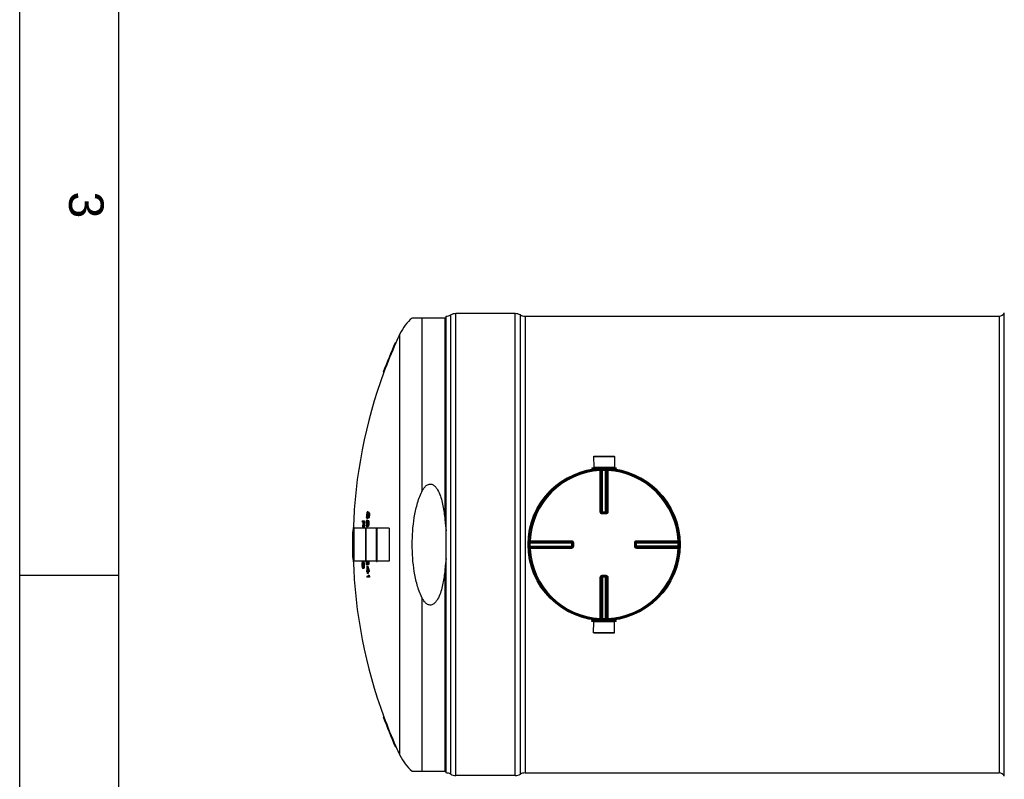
# Model space of a CAD drawing. Header units: millimetres. Extents: x 0 to 420, y 0 to 297.
# Tile 2 of 35: x 0 to 100, y 128 to 205. Entities that reach past the tile are written whole.
import ezdxf

# ---------------------------------------------------------------- set-up
doc = ezdxf.new("R2010")
doc.units = ezdxf.units.MM
doc.header["$LTSCALE"] = 23.1
doc.layers.get('0').update_dxf_attribs({"linetype": 'CONTINUOUS'})
for name, color, linetype in [('01_GLOBAL', 7, 'CONTINUOUS'), ('AXES_REF', 7, 'CONTINUOUS'), ('SURFACES', 7, 'CONTINUOUS')]:
    doc.layers.add(name, color=color, linetype=linetype)
doc.styles.add('TEXTSTYLE_2', font='arial.ttf')

# ---------------------------------------------------------------- blocks, each defined once
blk = doc.blocks.new('MARGEA3_BL0', base_point=(210.000078, 148.5))
at = {"color": 7, "linetype": 'Continuous'}
for p, q in [((0.000078, 0), (0.000078, 297)), ((10.000078, 287.000001), (10.000078, 10.000001)), ((0.000078, 148.500001), (10.000078, 148.500001))]:
    blk.add_line(p, q, dxfattribs=at)
at = {"color": 7, "linetype": 'Continuous', "style": 'TEXTSTYLE_2', "oblique": 0.00001872}
blk.add_text('3', height=3.5, rotation=270, dxfattribs=at).set_placement((5.000078, 187.375001))

msp = doc.modelspace()

# ---------------------------------------------------------------- linework, layer by layer
at = {"color": 7, "linetype": 'Continuous'}
for p, q in [((0, 0), (0, 297)), ((43.172, 174.56), (39.747, 174.56)), ((43.172, 128.47), (43.172, 174.75)), ((50.172, 175), (44.172, 175)), ((51.172, 174.75), (99.172, 174.75)), ((38.03, 172.06), (38.095, 172.06)), ((36.812, 169.06), (36.876, 169.06)), ((58.117, 160.54), (58.122, 159.44)), ((58.117, 160.54), (60.227, 160.54)), ((60.227, 160.54), (60.222, 159.44)), ((57.942, 159.39), (57.942, 159.31)), ((57.942, 159.39), (60.402, 159.39)), ((57.942, 159.31), (60.402, 159.31)), ((58.122, 159.44), (58.172, 159.39)), ((58.122, 159.44), (60.222, 159.44)), ((58.122, 159.3), (58.122, 159.238)), ((60.222, 159.44), (60.172, 159.39)), ((60.222, 159.3), (60.222, 159.238)), ((60.402, 159.39), (60.402, 159.31)), ((35.168, 154.741), (35.158, 154.666)), ((35.22, 154.666), (35.158, 154.666)), ((35.23, 154.741), (35.168, 154.741)), ((35.247, 154.797), (35.185, 154.797)), ((35.261, 154.816), (35.2, 154.816)), ((35.27, 154.928), (35.208, 154.928)), ((35.23, 154.741), (35.22, 154.666)), ((35.225, 154.628), (35.235, 154.703)), ((35.247, 154.797), (35.23, 154.741)), ((35.235, 154.703), (35.249, 154.778)), ((35.262, 154.685), (35.254, 154.628)), ((35.316, 154.628), (35.254, 154.628)), ((35.275, 154.741), (35.262, 154.685)), ((35.319, 154.685), (35.262, 154.685)), ((35.313, 154.741), (35.275, 154.741)), ((35.3, 154.76), (35.29, 154.76)), ((35.293, 154.872), (35.374, 154.872)), ((35.319, 154.685), (35.313, 154.741)), ((35.32, 154.658), (35.316, 154.628)), ((35.321, 154.628), (35.319, 154.685)), ((35.392, 154.853), (35.33, 154.853)), ((35.407, 154.778), (35.345, 154.778)), ((35.345, 154.778), (35.35, 154.703)), ((35.412, 154.703), (35.35, 154.703)), ((35.35, 154.703), (35.35, 154.628)), ((35.412, 154.628), (35.35, 154.628)), ((35.407, 154.778), (35.412, 154.703)), ((35.412, 154.703), (35.412, 154.628)), ((58.985, 154.813), (58.976, 154.813)), ((58.985, 154.813), (59.359, 154.813)), ((59.368, 154.813), (59.359, 154.813)), ((34.744, 153.906), (34.661, 153.906)), ((34.666, 154.019), (34.91, 154.019)), ((34.819, 153.906), (34.768, 153.906)), ((35.086, 153.503), (35.08, 153.578)), ((35.168, 153.672), (35.106, 153.672)), ((35.106, 153.672), (35.108, 153.597)), ((35.168, 153.597), (35.108, 153.597)), ((35.108, 153.597), (35.115, 153.541)), ((35.121, 153.897), (35.113, 153.822)), ((35.175, 153.822), (35.113, 153.822)), ((35.156, 153.541), (35.115, 153.541)), ((35.126, 154.347), (35.121, 154.422)), ((35.183, 153.897), (35.121, 153.897)), ((35.199, 153.953), (35.137, 153.953)), ((35.211, 154.516), (35.149, 154.516)), ((35.149, 154.516), (35.149, 154.441)), ((35.21, 154.441), (35.149, 154.441)), ((35.149, 154.441), (35.155, 154.385)), ((35.213, 153.972), (35.152, 153.972)), ((35.197, 154.385), (35.155, 154.385)), ((35.241, 154.235), (35.156, 154.235)), ((35.156, 153.541), (35.168, 153.597)), ((35.22, 154.085), (35.158, 154.085)), ((35.167, 154.347), (35.181, 154.347)), ((35.168, 153.597), (35.176, 153.672)), ((35.168, 153.672), (35.169, 153.611)), ((35.183, 153.897), (35.175, 153.822)), ((35.181, 153.785), (35.189, 153.86)), ((35.199, 153.953), (35.183, 153.897)), ((35.195, 153.578), (35.183, 153.503)), ((35.189, 153.86), (35.202, 153.935)), ((35.253, 153.578), (35.195, 153.578)), ((35.197, 154.385), (35.21, 154.441)), ((35.262, 154.272), (35.2, 154.272)), ((35.266, 153.672), (35.204, 153.672)), ((35.216, 153.841), (35.209, 153.785)), ((35.271, 153.785), (35.209, 153.785)), ((35.21, 154.441), (35.219, 154.516)), ((35.211, 154.516), (35.211, 154.455)), ((35.228, 153.897), (35.216, 153.841)), ((35.273, 153.841), (35.216, 153.841)), ((35.237, 154.422), (35.223, 154.347)), ((35.28, 154.347), (35.223, 154.347)), ((35.266, 153.897), (35.228, 153.897)), ((35.294, 154.422), (35.237, 154.422)), ((35.242, 153.56), (35.253, 153.578)), ((35.253, 153.916), (35.243, 153.916)), ((35.244, 154.028), (35.325, 154.028)), ((35.309, 154.516), (35.247, 154.516)), ((35.253, 153.578), (35.264, 153.616)), ((35.266, 153.672), (35.259, 153.601)), ((35.27, 154.297), (35.262, 154.272)), ((35.264, 153.616), (35.271, 153.672)), ((35.273, 153.841), (35.266, 153.897)), ((35.279, 154.328), (35.27, 154.297)), ((35.275, 153.814), (35.271, 153.785)), ((35.276, 153.785), (35.273, 153.841)), ((35.339, 154.291), (35.277, 154.291)), ((35.343, 154.01), (35.281, 154.01)), ((35.283, 154.403), (35.294, 154.422)), ((35.354, 154.31), (35.292, 154.31)), ((35.354, 153.597), (35.292, 153.597)), ((35.294, 154.422), (35.306, 154.46)), ((35.359, 153.935), (35.297, 153.935)), ((35.297, 153.935), (35.303, 153.86)), ((35.309, 154.516), (35.301, 154.445)), ((35.363, 153.691), (35.301, 153.691)), ((35.365, 153.86), (35.303, 153.86)), ((35.303, 153.86), (35.305, 153.785)), ((35.367, 153.785), (35.305, 153.785)), ((35.306, 154.46), (35.314, 154.516)), ((35.377, 154.366), (35.315, 154.366)), ((35.396, 154.441), (35.334, 154.441)), ((35.406, 154.535), (35.344, 154.535)), ((35.359, 153.935), (35.365, 153.86)), ((35.365, 153.86), (35.367, 153.785)), ((33.717, 153.11), (33.777, 153.11)), ((33.812, 153.27), (33.812, 149.95)), ((34.799, 153.419), (34.724, 153.419)), ((34.882, 153.344), (34.796, 153.344)), ((35.042, 153.32), (35.082, 153.32)), ((35.042, 149.9), (35.042, 153.319)), ((35.082, 149.9), (35.082, 153.319)), ((35.203, 153.391), (35.118, 153.391)), ((35.127, 153.503), (35.141, 153.503)), ((35.223, 153.428), (35.161, 153.428)), ((35.24, 153.503), (35.183, 153.503)), ((35.23, 153.453), (35.223, 153.428)), ((35.239, 153.484), (35.23, 153.453)), ((35.3, 153.447), (35.238, 153.447)), ((35.315, 153.466), (35.253, 153.466)), ((35.336, 153.522), (35.274, 153.522)), ((36.142, 153.32), (36.182, 153.32)), ((36.142, 149.9), (36.142, 153.319)), ((36.182, 149.9), (36.182, 153.319)), ((37.412, 153.27), (37.412, 149.95)), ((33.695, 151.71), (33.777, 151.71)), ((55.968, 151.806), (55.968, 151.805)), ((55.968, 151.805), (55.969, 151.796)), ((55.969, 151.796), (55.969, 151.423)), ((62.375, 151.796), (62.376, 151.805)), ((62.375, 151.423), (62.375, 151.796)), ((33.695, 151.51), (33.777, 151.51)), ((55.969, 151.423), (55.968, 151.414)), ((55.968, 151.414), (55.968, 151.413)), ((62.376, 151.414), (62.375, 151.423)), ((33.717, 150.11), (33.777, 150.11)), ((34.675, 149.688), (34.67, 149.631)), ((34.731, 149.631), (34.67, 149.631)), ((34.67, 149.631), (34.67, 149.538)), ((34.736, 149.688), (34.675, 149.688)), ((34.756, 149.763), (34.695, 149.763)), ((34.71, 149.875), (34.806, 149.875)), ((34.744, 149.781), (34.717, 149.781)), ((34.736, 149.688), (34.731, 149.631)), ((34.731, 149.631), (34.731, 149.538)), ((34.762, 149.768), (34.756, 149.763)), ((34.826, 149.856), (34.765, 149.856)), ((34.839, 149.838), (34.778, 149.838)), ((34.856, 149.8), (34.795, 149.8)), ((34.805, 149.631), (34.795, 149.688)), ((34.87, 149.744), (34.809, 149.744)), ((34.886, 149.65), (34.825, 149.65)), ((35.042, 149.9), (35.082, 149.9)), ((35.163, 149.566), (35.078, 149.566)), ((35.254, 149.716), (35.211, 149.716)), ((35.232, 149.678), (35.241, 149.678)), ((35.308, 149.566), (35.236, 149.566)), ((35.254, 149.716), (35.262, 149.772)), ((35.259, 149.771), (35.261, 149.763)), ((35.259, 149.771), (35.261, 149.763)), ((35.326, 149.585), (35.265, 149.585)), ((35.288, 149.735), (35.281, 149.66)), ((35.343, 149.66), (35.281, 149.66)), ((35.284, 149.94), (35.286, 149.922)), ((35.284, 149.94), (35.286, 149.922)), ((35.348, 149.922), (35.286, 149.922)), ((35.35, 149.847), (35.288, 149.847)), ((35.35, 149.735), (35.288, 149.735)), ((35.35, 149.735), (35.343, 149.66)), ((35.346, 149.94), (35.348, 149.922)), ((35.346, 149.94), (35.348, 149.922)), ((36.142, 149.9), (36.182, 149.9)), ((34.731, 149.538), (34.67, 149.538)), ((34.67, 149.538), (34.677, 149.444)), ((34.739, 149.444), (34.677, 149.444)), ((34.677, 149.444), (34.687, 149.388)), ((34.749, 149.388), (34.687, 149.388)), ((34.775, 149.313), (34.714, 149.313)), ((34.731, 149.538), (34.739, 149.444)), ((34.737, 149.294), (34.765, 149.294)), ((34.834, 149.2), (34.738, 149.2)), ((34.739, 149.444), (34.749, 149.388)), ((34.775, 149.313), (34.781, 149.308)), ((34.853, 149.219), (34.792, 149.219)), ((34.864, 149.238), (34.803, 149.238)), ((34.808, 149.388), (34.813, 149.444)), ((34.878, 149.275), (34.817, 149.275)), ((34.888, 149.331), (34.826, 149.331)), ((34.895, 149.538), (34.833, 149.538)), ((34.896, 149.425), (34.834, 149.425)), ((35.107, 148.966), (35.171, 148.966)), ((35.177, 148.853), (35.113, 148.853)), ((35.149, 149.416), (35.239, 149.416)), ((35.278, 148.666), (35.188, 148.666)), ((35.199, 148.966), (35.289, 148.966)), ((35.396, 148.853), (35.205, 148.853)), ((35.39, 148.966), (35.328, 148.966)), ((35.141, 148.403), (35.323, 148.403)), ((35.431, 148.291), (35.148, 148.291)), ((35.282, 148.516), (35.383, 148.516)), ((35.424, 148.403), (35.362, 148.403)), ((58.976, 148.406), (58.985, 148.406)), ((59.359, 148.406), (58.985, 148.406)), ((59.359, 148.406), (59.368, 148.406)), ((57.942, 143.83), (57.942, 143.91)), ((60.402, 143.91), (57.942, 143.91)), ((60.402, 143.83), (57.942, 143.83)), ((58.117, 142.68), (58.122, 143.78)), ((58.122, 143.92), (58.122, 143.981)), ((58.122, 143.78), (58.172, 143.83)), ((60.222, 143.78), (58.122, 143.78)), ((60.222, 143.78), (60.172, 143.83)), ((60.222, 143.92), (60.222, 143.981)), ((60.227, 142.68), (60.222, 143.78)), ((60.402, 143.83), (60.402, 143.91)), ((60.227, 142.68), (58.117, 142.68)), ((36.812, 134.16), (36.876, 134.16)), ((38.03, 131.16), (38.095, 131.16)), ((39.747, 128.66), (43.172, 128.66)), ((50.172, 128.22), (44.172, 128.22)), ((51.172, 128.47), (99.172, 128.47))]:
    msp.add_line(p, q, dxfattribs=at)
at = {"color": 9, "linetype": 'Continuous'}
for p, q in [((40.72, 174.56), (40.72, 156.96)), ((43.07, 154.02), (43.07, 174.56)), ((43.643, 128.352), (43.643, 174.867)), ((44.172, 128.22), (44.172, 175)), ((50.172, 128.22), (50.172, 175)), ((50.701, 128.352), (50.701, 174.867)), ((51.172, 174.75), (51.172, 128.47)), ((58.122, 159.3), (58.787, 159.3)), ((58.779, 159.199), (58.784, 159.102)), ((58.784, 154.914), (58.784, 159.102)), ((58.883, 154.913), (58.883, 159.1)), ((58.911, 159.101), (58.911, 154.91)), ((59.008, 159.208), (59.01, 159.11)), ((59.01, 154.813), (59.01, 159.11)), ((59.336, 159.208), (59.334, 159.11)), ((59.334, 154.813), (59.334, 159.11)), ((59.433, 154.91), (59.433, 159.101)), ((59.461, 159.1), (59.461, 154.913)), ((59.557, 159.3), (60.222, 159.3)), ((59.565, 159.199), (59.56, 159.102)), ((59.56, 159.102), (59.56, 154.914)), ((58.883, 154.913), (58.911, 154.91)), ((58.985, 154.714), (58.985, 154.813)), ((59.172, 154.714), (58.985, 154.714)), ((59.01, 154.909), (59.334, 154.909)), ((59.359, 154.714), (59.172, 154.714)), ((59.359, 154.714), (59.359, 154.813)), ((59.433, 154.91), (59.461, 154.913)), ((33.822, 153.28), (33.822, 149.94)), ((37.402, 153.28), (37.402, 149.94)), ((51.574, 151.773), (51.671, 151.771)), ((51.582, 152.003), (51.679, 151.998)), ((51.671, 151.771), (55.969, 151.771)), ((51.679, 151.998), (55.868, 151.998)), ((51.679, 151.998), (51.85, 151.998)), ((51.68, 151.87), (55.871, 151.87)), ((51.682, 151.899), (55.869, 151.899)), ((55.871, 151.87), (55.869, 151.899)), ((55.872, 151.771), (55.872, 151.448)), ((56.068, 151.796), (55.969, 151.796)), ((56.068, 151.796), (56.068, 151.423)), ((62.276, 151.796), (62.375, 151.796)), ((62.276, 151.423), (62.276, 151.796)), ((62.375, 151.771), (66.673, 151.771)), ((62.472, 151.448), (62.472, 151.771)), ((62.475, 151.899), (62.473, 151.87)), ((62.473, 151.87), (66.664, 151.87)), ((62.475, 151.899), (66.662, 151.899)), ((62.476, 151.998), (66.665, 151.998)), ((66.762, 152.003), (66.665, 151.998)), ((66.77, 151.773), (66.673, 151.771)), ((51.574, 151.446), (51.671, 151.448)), ((51.582, 151.216), (51.679, 151.221)), ((51.671, 151.448), (55.969, 151.448)), ((55.868, 151.221), (51.679, 151.221)), ((55.871, 151.349), (51.68, 151.349)), ((55.869, 151.32), (51.682, 151.32)), ((54.557, 151.221), (54.449, 151.221)), ((55.869, 151.32), (55.871, 151.349)), ((56.068, 151.423), (55.969, 151.423)), ((62.276, 151.423), (62.375, 151.423)), ((66.673, 151.448), (62.375, 151.448)), ((62.473, 151.349), (62.475, 151.32)), ((66.664, 151.349), (62.473, 151.349)), ((66.662, 151.32), (62.475, 151.32)), ((66.665, 151.221), (62.476, 151.221)), ((66.762, 151.216), (66.665, 151.221)), ((66.77, 151.446), (66.673, 151.448)), ((43.07, 128.66), (43.07, 149.199)), ((58.784, 144.117), (58.784, 148.305)), ((58.911, 148.309), (58.883, 148.306)), ((58.883, 144.119), (58.883, 148.306)), ((58.911, 148.309), (58.911, 144.118)), ((58.985, 148.505), (58.985, 148.406)), ((58.985, 148.505), (59.172, 148.505)), ((59.01, 148.406), (59.01, 144.109)), ((59.334, 148.31), (59.01, 148.31)), ((59.172, 148.505), (59.359, 148.505)), ((59.334, 144.109), (59.334, 148.406)), ((59.359, 148.505), (59.359, 148.406)), ((59.433, 144.118), (59.433, 148.309)), ((59.461, 148.306), (59.433, 148.309)), ((59.461, 148.306), (59.461, 144.119)), ((59.56, 148.305), (59.56, 144.117)), ((40.72, 146.259), (40.72, 128.66)), ((58.787, 143.92), (58.122, 143.92)), ((58.779, 144.02), (58.784, 144.117)), ((59.008, 144.011), (59.01, 144.109)), ((59.336, 144.011), (59.334, 144.109)), ((60.222, 143.92), (59.557, 143.92)), ((59.565, 144.02), (59.56, 144.117))]:
    msp.add_line(p, q, dxfattribs=at)
for points in [[(52.334, 151.998), (52.486, 151.998), (52.634, 151.998), (52.778, 151.998), (52.917, 151.998), (53.053, 151.998), (53.184, 151.998), (53.312, 151.998), (53.436, 151.998), (53.557, 151.998), (53.675, 151.998), (53.791, 151.998), (53.904, 151.998), (54.016, 151.998), (54.126, 151.998)], [(54.883, 151.998), (54.994, 151.998), (55.108, 151.998)], [(55.225, 151.998), (55.344, 151.998), (55.468, 151.998), (55.597, 151.998), (55.73, 151.998), (55.868, 151.998)], [(54.015, 151.221), (53.903, 151.221), (53.79, 151.221), (53.674, 151.221), (53.556, 151.221), (53.435, 151.221), (53.311, 151.221), (53.184, 151.221), (53.052, 151.221), (52.917, 151.221), (52.778, 151.221), (52.634, 151.221), (52.486, 151.221), (52.333, 151.221), (52.177, 151.221), (52.015, 151.221), (51.85, 151.221)], [(54.342, 151.221), (54.234, 151.221), (54.125, 151.221)], [(55.868, 151.221), (55.73, 151.221), (55.596, 151.221), (55.467, 151.221), (55.343, 151.221), (55.224, 151.221), (55.107, 151.221), (54.993, 151.221), (54.882, 151.221), (54.772, 151.221)]]:
    msp.add_lwpolyline(points, dxfattribs=at)
at = {"color": 7, "linetype": 'Continuous'}
msp.add_circle((59.172, 151.61), 7.6, dxfattribs=at)
for centre, radius, start, end in [((43.172, 175.75), 1, 270, 298.07249), ((44.172, 173.875), 1.125, 90, 118.07249), ((50.172, 173.875), 1.125, 61.92751, 90), ((51.172, 175.75), 1, 241.92751, 270), ((84.102, 151.61), 50.407, 156.06512, 159.746), ((84.102, 151.61), 50.347, 156.03481, 159.72081), ((59.172, 151.61), 7.7, 97.83745, 181.27651), ((58.112, 159.3), 0.01, 0, 90), ((60.232, 159.3), 0.01, 90, 180), ((59.172, 151.61), 7.7, 358.72349, 82.16255), ((84.102, 151.61), 49.066, 176.42881, 176.6043), ((82.164, 149.465), 47.32, 173.57539, 173.68961), ((71.156, 147.228), 36.794, 168.03863, 168.18782), ((84.102, 151.61), 49.039, 176.42683, 176.60241), ((49.704, 148.009), 16.073, 154.57421, 154.79603), ((60.24, 147.023), 26.233, 162.76093, 162.88952), ((42.483, 148.955), 9.348, 141.17274, 141.3201), ((40.67, 149.173), 7.935, 133.50265, 133.69897), ((84.102, 151.61), 49.007, 176.11694, 176.24876), ((84.102, 151.61), 48.977, 176.42233, 176.59813), ((84.102, 151.61), 48.97, 176.46573, 176.5976), ((42.539, 148.952), 9.346, 141.15527, 141.28476), ((84.102, 151.61), 48.941, 176.4637, 176.59564), ((60.34, 146.851), 26.314, 162.29599, 162.46733), ((84.102, 151.61), 48.945, 176.11203, 176.23883), ((40.898, 148.791), 8.27, 132.67008, 132.8614), ((42.709, 148.609), 9.637, 140.33515, 140.47982), ((42.017, 159.479), 8.209, 215.09396, 215.25406), ((84.102, 151.61), 48.88, 176.45922, 176.59133), ((40.365, 159.712), 6.997, 223.76899, 223.98198), ((84.102, 151.61), 48.874, 176.45885, 176.59098), ((59.652, 159.508), 24.763, 190.83467, 191.0114), ((84.102, 151.61), 48.845, 176.45674, 176.56691), ((40.426, 159.718), 7, 223.80538, 224.01841), ((59.684, 159.508), 24.734, 190.84813, 191.02508), ((84.102, 151.61), 48.783, 176.45223, 176.56255), ((84.102, 151.61), 49.494, 177.20974, 177.34012), ((84.102, 151.61), 49.411, 177.33564, 177.90142), ((84.102, 151.61), 49.388, 177.33438, 177.90043), ((84.102, 151.61), 49.336, 177.33159, 177.98539), ((84.102, 151.61), 49.312, 177.19942, 177.98441), ((84.102, 151.61), 49.251, 177.19593, 177.98189), ((84.102, 151.61), 49.066, 177.41552, 177.59085), ((82.139, 153.957), 47.06, 180.34671, 180.46085), ((82.156, 149.432), 47.274, 174.5574, 174.67153), ((71.079, 147.017), 36.64, 168.99789, 169.1472), ((84.102, 151.61), 49.039, 177.41409, 177.58951), ((49.531, 147.478), 15.829, 155.40775, 155.63147), ((50.829, 158.682), 16.534, 198.11578, 198.25257), ((82.14, 153.991), 47.021, 179.36004, 179.47428), ((60.099, 146.645), 26.009, 163.68181, 163.81089), ((59.526, 158.889), 24.819, 190.54497, 190.72113), ((42.334, 148.322), 9.138, 141.80518, 141.95461), ((40.538, 148.514), 7.744, 134.00447, 134.2038), ((46.008, 158.978), 11.843, 203.41495, 203.61281), ((51.42, 146.844), 17.589, 157.62099, 157.75303), ((84.102, 151.61), 49.007, 177.10514, 177.23683), ((50.751, 159.222), 16.329, 197.23332, 197.37114), ((84.102, 151.61), 48.977, 177.41083, 177.58647), ((84.102, 151.61), 48.97, 177.45435, 177.5861), ((46.833, 147.841), 13.292, 151.0631, 151.24764), ((51.584, 147.349), 17.833, 156.76434, 156.8954), ((82.159, 149.325), 47.156, 174.7103, 174.82468), ((42.39, 148.319), 9.136, 141.78821, 141.91952), ((60.231, 146.671), 26.16, 162.93695, 163.10871), ((60.196, 146.477), 26.083, 163.21473, 163.38673), ((84.102, 151.61), 48.941, 177.45288, 177.58471), ((84.102, 151.61), 48.945, 177.10149, 177.22816), ((40.765, 148.141), 8.071, 133.15781, 133.35206), ((42.558, 147.983), 9.418, 140.95416, 141.10088), ((82.167, 149.357), 47.203, 173.72623, 173.8407), ((84.102, 151.61), 48.899, 177.71452, 177.84644), ((46.885, 147.838), 13.285, 151.03238, 151.21708), ((42.068, 158.817), 8.394, 215.72547, 215.88327), ((40.395, 159.028), 7.165, 224.2524, 224.46209), ((84.102, 151.61), 48.88, 177.44966, 177.58165), ((84.102, 151.61), 48.874, 177.44939, 177.5814), ((66.656, 146.202), 32.224, 166.7324, 166.86937), ((84.102, 151.61), 48.899, 176.7247, 176.85673), ((42.698, 148.184), 9.611, 140.40229, 140.5472), ((59.709, 159.102), 24.953, 191.77629, 191.95227), ((54.084, 146.823), 20.228, 158.10716, 158.27876), ((82.164, 149.25), 47.073, 174.58699, 174.7016), ((84.102, 151.61), 48.845, 177.44787, 177.55795), ((66.76, 146.481), 32.419, 165.78616, 165.92286), ((40.457, 159.034), 7.169, 224.28874, 224.49846), ((82.172, 149.283), 47.121, 173.60124, 173.71594), ((66.679, 146.201), 32.186, 166.71613, 166.85327), ((42.757, 148.178), 9.612, 140.36654, 140.51151), ((59.741, 159.102), 24.924, 191.79084, 191.96702), ((54.126, 146.822), 20.21, 158.08194, 158.25373), ((82.166, 149.25), 47.013, 174.58015, 174.69491), ((84.102, 151.61), 48.783, 177.44463, 177.55484), ((66.784, 146.48), 32.382, 165.7688, 165.90566), ((82.174, 149.283), 47.062, 173.59316, 173.708), ((84.102, 151.61), 50.407, 178.29475, 179.88633), ((84.102, 151.61), 50.347, 178.29272, 179.8862), ((33.822, 153.27), 0.01, 90, 180), ((59.585, 158.482), 25, 191.48687, 191.66233), ((46.084, 158.37), 12.043, 204.22419, 204.41997), ((46.673, 147.268), 13.056, 151.84467, 152.03116), ((60.095, 146.293), 25.935, 163.85765, 164.03007), ((46.725, 147.265), 13.049, 151.81454, 152.00119), ((42.555, 147.557), 9.393, 141.01803, 141.165), ((53.922, 146.357), 19.976, 158.98123, 159.15397), ((42.614, 147.552), 9.394, 140.98249, 141.12952), ((53.964, 146.356), 19.958, 158.95687, 159.12979), ((37.402, 153.27), 0.01, 0, 90), ((84.102, 151.61), 50.385, 179.88628, 180.11372), ((84.102, 151.61), 50.325, 179.88615, 180.11385), ((84.102, 151.61), 50.407, 180.11367, 181.70525), ((84.102, 151.61), 50.347, 180.1138, 181.70728), ((33.822, 149.95), 0.01, 180, 270), ((70.666, 146.807), 36.128, 175.33661, 175.48577), ((82.71, 149.971), 48.06, 180.38302, 180.51714), ((59.183, 145.793), 24.841, 170.71644, 170.84788), ((45.235, 145.958), 11.244, 159.819, 160.02245), ((50.16, 145.633), 16.007, 165.04867, 165.32636), ((40.804, 146.352), 7.046, 150.17383, 150.34943), ((38.169, 146.451), 4.868, 135.29286, 135.60256), ((37.686, 146.232), 4.628, 129.91125, 130.2717), ((50.203, 145.632), 15.99, 165.03096, 165.30896), ((38.039, 154.021), 5.369, 232.15026, 232.47755), ((38.554, 153.984), 5.603, 227.16653, 227.44929), ((41.367, 154.265), 7.939, 213.73621, 213.89909), ((50.782, 155.425), 16.985, 199.47406, 199.74263), ((45.898, 154.952), 12.24, 204.69982, 204.89319), ((59.689, 156.033), 25.663, 194.05602, 194.18552), ((82.141, 153.558), 47.498, 184.74181, 184.8553), ((38.615, 153.989), 5.607, 227.20201, 227.48477), ((70.919, 155.767), 36.609, 189.46983, 189.61862), ((82.722, 153.28), 48.035, 184.33431, 184.4689), ((41.424, 154.268), 7.937, 213.76911, 213.93209), ((45.949, 154.954), 12.232, 204.72689, 204.92043), ((59.721, 156.033), 25.635, 194.07284, 194.20249), ((70.936, 155.767), 36.565, 189.48142, 189.63039), ((82.724, 153.28), 47.976, 184.3397, 184.47445), ((84.102, 151.61), 49.066, 181.99723, 182.38724), ((84.102, 151.61), 49.043, 181.9512, 182.38834), ((63.001, 156.917), 28.742, 194.05062, 194.70402), ((62.686, 156.993), 28.422, 194.36915, 194.83524), ((84.102, 151.61), 48.982, 182.11108, 182.39135), ((51.534, 156.46), 17.707, 202.71746, 202.84907), ((46.832, 156.052), 13.236, 208.60229, 208.78735), ((62.706, 156.991), 28.381, 194.38651, 194.73769), ((40.735, 155.404), 8.02, 226.5224, 226.71742), ((51.025, 144.245), 16.693, 160.86979, 161.00597), ((40.414, 144.493), 7.241, 135.32472, 135.53297), ((84.102, 151.61), 48.87, 181.95832, 182.04484), ((82.146, 149.117), 46.889, 179.08539, 179.19996), ((59.739, 144.296), 25.039, 167.63111, 167.80675), ((84.102, 151.61), 48.845, 181.97984, 182.06787), ((82.727, 149.5), 47.44, 179.58138, 179.71726), ((40.475, 144.487), 7.245, 135.28837, 135.49666), ((59.771, 144.296), 25.01, 167.61588, 167.79173), ((84.102, 151.61), 48.783, 181.98235, 182.07049), ((82.729, 149.5), 47.38, 179.58085, 179.7169), ((37.402, 149.95), 0.01, 270, 360), ((82.717, 153.132), 48.2, 184.27602, 184.41014), ((70.866, 155.319), 36.683, 189.2453, 189.39369), ((59.599, 155.438), 25.661, 193.76628, 193.89563), ((50.674, 154.915), 16.915, 199.07432, 199.34335), ((45.748, 154.225), 12.117, 204.11082, 204.30525), ((41.24, 153.507), 7.805, 213.16162, 213.32619), ((37.945, 153.399), 5.209, 231.66577, 231.9995), ((38.477, 153.217), 5.488, 226.76657, 227.05311), ((50.718, 154.916), 16.899, 199.09627, 199.36557), ((37.816, 145.621), 4.775, 129.3725, 129.72584), ((38.298, 145.692), 4.973, 134.82999, 135.13559), ((50.279, 145.134), 16.045, 164.62785, 164.90542), ((40.971, 145.609), 7.156, 149.53429, 149.7083), ((45.41, 145.248), 11.333, 159.18469, 159.38738), ((82.128, 149.496), 47.315, 179.94998, 180.06351), ((59.284, 145.204), 24.804, 170.42072, 170.55247), ((70.72, 146.361), 36.017, 175.11899, 175.26865), ((82.715, 149.823), 47.882, 180.34091, 180.47553), ((38.359, 145.688), 4.975, 134.79433, 135.09996), ((41.028, 145.607), 7.154, 149.5031, 149.67723), ((45.461, 145.247), 11.323, 159.16097, 159.36386), ((59.316, 145.204), 24.775, 170.40899, 170.5409), ((70.737, 146.361), 35.972, 175.11293, 175.26278), ((82.716, 149.823), 47.822, 180.34134, 180.47613), ((84.102, 151.61), 49.066, 183.08868, 183.22025), ((84.102, 151.61), 49.002, 182.56591, 183.09271), ((57.6, 156.705), 23.578, 198.00877, 199.16247), ((84.102, 151.61), 49.002, 183.22445, 183.44406), ((57.732, 156.635), 23.717, 198.05441, 198.86623), ((84.102, 151.61), 48.974, 182.72108, 183.09447), ((84.102, 151.61), 48.974, 183.22629, 183.44602), ((57.637, 156.706), 23.555, 198.03008, 199.18509), ((84.102, 151.61), 48.912, 182.98204, 183.09838), ((84.102, 151.61), 48.912, 183.23037, 183.45038), ((84.102, 151.61), 48.845, 183.10265, 183.23481), ((84.102, 151.61), 48.783, 183.10659, 183.23892), ((84.102, 151.61), 49.066, 183.7467, 183.87837), ((56.95, 156.321), 23.031, 199.80982, 200.10758), ((57.003, 156.413), 23.076, 200.01371, 200.31127), ((84.102, 151.61), 48.845, 183.76365, 183.89591), ((57.041, 156.415), 23.054, 200.03715, 200.33504), ((84.102, 151.61), 48.783, 183.76843, 183.90086), ((58.112, 143.92), 0.01, 270, 360), ((60.232, 143.92), 0.01, 180, 270), ((84.102, 151.61), 50.407, 200.254, 203.93488), ((84.102, 151.61), 50.347, 200.27919, 203.96519), ((43.172, 127.47), 1, 61.92751, 90), ((44.172, 129.345), 1.125, 241.92751, 270), ((50.172, 129.345), 1.125, 270, 298.07249), ((51.172, 127.47), 1, 90, 118.07249)]:
    msp.add_arc(centre, radius, start, end, dxfattribs=at)
at = {"color": 9, "linetype": 'Continuous'}
for centre, radius, start, end in [((59.172, 151.61), 7.503, 92.96745, 177.03255), ((59.271, 151.612), 7.498, 92.75322, 92.96811), ((59.172, 151.614), 7.498, 88.76403, 91.23597), ((59.073, 151.612), 7.498, 87.03189, 87.24678), ((59.172, 151.61), 7.503, 2.96745, 87.03255), ((58.986, 154.92), 0.107, 252.95215, 258.38), ((58.986, 154.918), 0.105, 258.36934, 264.71478), ((59.01, 163.292), 8.382, 269.8492, 269.99939), ((59.334, 163.292), 8.383, 270.0006, 270.14843), ((59.332, 154.913), 0.103, 285.34076, 292.57898), ((59.332, 154.913), 0.103, 292.5652, 299.81393), ((59.168, 151.61), 7.498, 178.76416, 181.23584), ((59.171, 151.51), 7.5, 177.03191, 177.24676), ((47.49, 151.771), 8.382, 0.00061, 0.1508), ((62.48, 151.796), 0.105, 168.36934, 174.71478), ((62.482, 151.795), 0.107, 162.95215, 168.38), ((62.476, 151.77), 0.103, 157.42102, 164.65924), ((62.476, 151.77), 0.103, 150.18606, 157.4348), ((70.855, 151.771), 8.383, 179.85157, 179.9994), ((59.173, 151.51), 7.5, 2.75324, 2.96809), ((59.176, 151.61), 7.498, 358.76416, 1.23584), ((59.172, 151.61), 7.503, 182.96745, 267.03255), ((59.171, 151.709), 7.5, 182.75324, 182.96809), ((47.489, 151.448), 8.383, 359.85157, 359.9994), ((55.868, 151.449), 0.103, 330.18606, 337.4348), ((55.868, 151.449), 0.103, 337.42102, 344.65924), ((55.862, 151.423), 0.106, 345.18607, 349.982), ((55.87, 151.449), 0.101, 344.66589, 348.01548), ((55.864, 151.423), 0.105, 349.97884, 354.58318), ((59.172, 151.61), 7.503, 272.96745, 357.03255), ((70.854, 151.448), 8.382, 180.00061, 180.1508), ((59.173, 151.709), 7.5, 357.03191, 357.24676), ((59.012, 148.306), 0.103, 112.5652, 119.81393), ((59.012, 148.306), 0.103, 105.34076, 112.57898), ((59.01, 139.927), 8.383, 90.0006, 90.14843), ((59.334, 139.927), 8.382, 89.8492, 89.99939), ((59.358, 148.301), 0.105, 78.36934, 84.71478), ((59.358, 148.299), 0.107, 72.95215, 78.38), ((59.271, 151.607), 7.498, 267.03189, 267.24678), ((59.172, 151.605), 7.498, 268.76403, 271.23597), ((59.073, 151.607), 7.498, 272.75322, 272.96811)]:
    msp.add_arc(centre, radius, start, end, dxfattribs=at)
for points, knots in [([(58.779, 159.199), (58.805, 159.201), (58.86, 159.181), (58.883, 159.126), (58.883, 159.1)], [0, 0, 0, 0, 0.498597, 1, 1, 1, 1]), ([(58.883, 159.1), (58.879, 159.101), (58.846, 159.101), (58.813, 159.102), (58.784, 159.102)], [0, 0, 0, 0, 0.109199, 1, 1, 1, 1]), ([(58.807, 159.201), (58.833, 159.202), (58.889, 159.182), (58.911, 159.127), (58.911, 159.101)], [0, 0, 0, 0, 0.498599, 1, 1, 1, 1]), ([(58.911, 159.101), (58.914, 159.102), (58.948, 159.106), (58.981, 159.109), (59.01, 159.11)], [0, 0, 0, 0, 0.10812, 1, 1, 1, 1]), ([(59.334, 159.11), (59.345, 159.11), (59.378, 159.107), (59.412, 159.107), (59.433, 159.101)], [0, 0, 0, 0, 0.349353, 1, 1, 1, 1]), ([(59.537, 159.201), (59.511, 159.202), (59.456, 159.182), (59.433, 159.127), (59.433, 159.101)], [0, 0, 0, 0, 0.498599, 1, 1, 1, 1]), ([(59.565, 159.199), (59.539, 159.201), (59.484, 159.181), (59.461, 159.126), (59.461, 159.1)], [0, 0, 0, 0, 0.498501, 1, 1, 1, 1]), ([(59.56, 159.102), (59.549, 159.102), (59.516, 159.101), (59.482, 159.104), (59.461, 159.1)], [0, 0, 0, 0, 0.353705, 1, 1, 1, 1]), ([(58.784, 154.914), (58.795, 154.914), (58.828, 154.914), (58.862, 154.915), (58.883, 154.913)], [0, 0, 0, 0, 0.353802, 1, 1, 1, 1]), ([(58.985, 154.714), (58.934, 154.714), (58.827, 154.756), (58.784, 154.863), (58.784, 154.914)], [0, 0, 0, 0, 0.499448, 1, 1, 1, 1]), ([(58.911, 154.91), (58.914, 154.91), (58.94, 154.91), (58.965, 154.91), (58.988, 154.909)], [0, 0, 0, 0, 0.107786, 1, 1, 1, 1]), ([(59.433, 154.91), (59.43, 154.91), (59.404, 154.91), (59.378, 154.91), (59.355, 154.909)], [0, 0, 0, 0, 0.107786, 1, 1, 1, 1]), ([(59.56, 154.914), (59.56, 154.863), (59.517, 154.756), (59.41, 154.714), (59.359, 154.714)], [0, 0, 0, 0, 0.499825, 1, 1, 1, 1]), ([(59.56, 154.914), (59.549, 154.914), (59.516, 154.914), (59.482, 154.915), (59.461, 154.913)], [0, 0, 0, 0, 0.353802, 1, 1, 1, 1]), ([(51.581, 151.974), (51.58, 151.948), (51.6, 151.893), (51.654, 151.871), (51.68, 151.87)], [0, 0, 0, 0, 0.498599, 1, 1, 1, 1]), ([(51.582, 152.003), (51.581, 151.977), (51.601, 151.921), (51.656, 151.899), (51.682, 151.899)], [0, 0, 0, 0, 0.498501, 1, 1, 1, 1]), ([(51.671, 151.771), (51.672, 151.783), (51.674, 151.816), (51.674, 151.85), (51.68, 151.87)], [0, 0, 0, 0, 0.349353, 1, 1, 1, 1]), ([(51.679, 151.998), (51.679, 151.986), (51.68, 151.953), (51.677, 151.92), (51.682, 151.899)], [0, 0, 0, 0, 0.353705, 1, 1, 1, 1]), ([(55.868, 151.998), (55.868, 151.986), (55.868, 151.953), (55.867, 151.92), (55.869, 151.899)], [0, 0, 0, 0, 0.353799, 1, 1, 1, 1]), ([(55.868, 151.998), (55.919, 151.998), (56.025, 151.954), (56.068, 151.848), (56.068, 151.796)], [0, 0, 0, 0, 0.499829, 1, 1, 1, 1]), ([(55.872, 151.793), (55.872, 151.803), (55.872, 151.828), (55.873, 151.854), (55.871, 151.87)], [0, 0, 0, 0, 0.367922, 1, 1, 1, 1]), ([(62.276, 151.796), (62.276, 151.847), (62.319, 151.954), (62.425, 151.998), (62.476, 151.998)], [0, 0, 0, 0, 0.499448, 1, 1, 1, 1]), ([(62.472, 151.793), (62.472, 151.802), (62.472, 151.828), (62.471, 151.854), (62.473, 151.87)], [0, 0, 0, 0, 0.367736, 1, 1, 1, 1]), ([(62.476, 151.998), (62.476, 151.986), (62.476, 151.953), (62.477, 151.92), (62.475, 151.899)], [0, 0, 0, 0, 0.353802, 1, 1, 1, 1]), ([(66.762, 152.003), (66.763, 151.977), (66.743, 151.921), (66.689, 151.899), (66.662, 151.899)], [0, 0, 0, 0, 0.498597, 1, 1, 1, 1]), ([(66.662, 151.899), (66.663, 151.902), (66.664, 151.935), (66.665, 151.968), (66.665, 151.998)], [0, 0, 0, 0, 0.109199, 1, 1, 1, 1]), ([(66.763, 151.974), (66.764, 151.948), (66.744, 151.893), (66.69, 151.871), (66.664, 151.87)], [0, 0, 0, 0, 0.498599, 1, 1, 1, 1]), ([(66.664, 151.87), (66.665, 151.867), (66.669, 151.834), (66.672, 151.801), (66.673, 151.771)], [0, 0, 0, 0, 0.10812, 1, 1, 1, 1]), ([(51.581, 151.245), (51.58, 151.271), (51.6, 151.326), (51.654, 151.348), (51.68, 151.349)], [0, 0, 0, 0, 0.498599, 1, 1, 1, 1]), ([(51.582, 151.216), (51.581, 151.242), (51.601, 151.298), (51.656, 151.32), (51.682, 151.32)], [0, 0, 0, 0, 0.498597, 1, 1, 1, 1]), ([(51.68, 151.349), (51.679, 151.352), (51.675, 151.385), (51.672, 151.418), (51.671, 151.448)], [0, 0, 0, 0, 0.10812, 1, 1, 1, 1]), ([(51.682, 151.32), (51.681, 151.317), (51.68, 151.284), (51.679, 151.251), (51.679, 151.221)], [0, 0, 0, 0, 0.109199, 1, 1, 1, 1]), ([(55.868, 151.221), (55.868, 151.233), (55.868, 151.266), (55.867, 151.299), (55.869, 151.32)], [0, 0, 0, 0, 0.353802, 1, 1, 1, 1]), ([(56.068, 151.423), (56.068, 151.371), (56.025, 151.265), (55.919, 151.221), (55.868, 151.221)], [0, 0, 0, 0, 0.500171, 1, 1, 1, 1]), ([(55.872, 151.426), (55.872, 151.417), (55.872, 151.391), (55.873, 151.365), (55.871, 151.349)], [0, 0, 0, 0, 0.367736, 1, 1, 1, 1]), ([(62.476, 151.221), (62.425, 151.221), (62.319, 151.265), (62.276, 151.371), (62.276, 151.423)], [0, 0, 0, 0, 0.499825, 1, 1, 1, 1]), ([(62.472, 151.426), (62.472, 151.416), (62.472, 151.391), (62.471, 151.365), (62.473, 151.349)], [0, 0, 0, 0, 0.367922, 1, 1, 1, 1]), ([(62.476, 151.221), (62.476, 151.233), (62.476, 151.266), (62.477, 151.299), (62.475, 151.32)], [0, 0, 0, 0, 0.353802, 1, 1, 1, 1]), ([(66.762, 151.216), (66.763, 151.242), (66.743, 151.298), (66.689, 151.321), (66.662, 151.32)], [0, 0, 0, 0, 0.498501, 1, 1, 1, 1]), ([(66.665, 151.221), (66.665, 151.233), (66.664, 151.266), (66.667, 151.3), (66.662, 151.32)], [0, 0, 0, 0, 0.353705, 1, 1, 1, 1]), ([(66.673, 151.448), (66.672, 151.436), (66.67, 151.403), (66.67, 151.369), (66.664, 151.349)], [0, 0, 0, 0, 0.349353, 1, 1, 1, 1]), ([(66.763, 151.245), (66.764, 151.271), (66.744, 151.326), (66.69, 151.348), (66.664, 151.349)], [0, 0, 0, 0, 0.498599, 1, 1, 1, 1]), ([(58.784, 148.305), (58.784, 148.356), (58.827, 148.463), (58.934, 148.505), (58.985, 148.505)], [0, 0, 0, 0, 0.499825, 1, 1, 1, 1]), ([(58.784, 148.305), (58.795, 148.305), (58.828, 148.305), (58.862, 148.304), (58.883, 148.306)], [0, 0, 0, 0, 0.353802, 1, 1, 1, 1]), ([(58.911, 148.309), (58.914, 148.309), (58.94, 148.309), (58.966, 148.309), (58.989, 148.31)], [0, 0, 0, 0, 0.107786, 1, 1, 1, 1]), ([(59.433, 148.309), (59.43, 148.309), (59.404, 148.309), (59.379, 148.309), (59.356, 148.31)], [0, 0, 0, 0, 0.107786, 1, 1, 1, 1]), ([(59.359, 148.505), (59.41, 148.505), (59.517, 148.463), (59.56, 148.356), (59.56, 148.305)], [0, 0, 0, 0, 0.499448, 1, 1, 1, 1]), ([(59.56, 148.305), (59.549, 148.305), (59.516, 148.305), (59.482, 148.304), (59.461, 148.306)], [0, 0, 0, 0, 0.353802, 1, 1, 1, 1]), ([(58.779, 144.02), (58.805, 144.018), (58.86, 144.038), (58.883, 144.093), (58.883, 144.119)], [0, 0, 0, 0, 0.498501, 1, 1, 1, 1]), ([(58.784, 144.117), (58.795, 144.117), (58.828, 144.118), (58.862, 144.115), (58.883, 144.119)], [0, 0, 0, 0, 0.353705, 1, 1, 1, 1]), ([(58.807, 144.018), (58.833, 144.017), (58.889, 144.037), (58.911, 144.092), (58.911, 144.118)], [0, 0, 0, 0, 0.498599, 1, 1, 1, 1]), ([(59.01, 144.109), (58.999, 144.109), (58.966, 144.112), (58.932, 144.112), (58.911, 144.118)], [0, 0, 0, 0, 0.349353, 1, 1, 1, 1]), ([(59.433, 144.118), (59.43, 144.117), (59.396, 144.113), (59.363, 144.11), (59.334, 144.109)], [0, 0, 0, 0, 0.10812, 1, 1, 1, 1]), ([(59.537, 144.018), (59.511, 144.017), (59.456, 144.037), (59.433, 144.092), (59.433, 144.118)], [0, 0, 0, 0, 0.498599, 1, 1, 1, 1]), ([(59.565, 144.02), (59.539, 144.018), (59.484, 144.038), (59.461, 144.093), (59.461, 144.119)], [0, 0, 0, 0, 0.498501, 1, 1, 1, 1]), ([(59.461, 144.119), (59.465, 144.119), (59.498, 144.118), (59.531, 144.117), (59.56, 144.117)], [0, 0, 0, 0, 0.109199, 1, 1, 1, 1])]:
    msp.add_open_spline(points, degree=3, knots=knots, dxfattribs=at)
at = {"color": 7, "linetype": 'Continuous'}
for points, knots in [([(40.72, 156.96), (40.77, 157.062), (40.879, 157.261), (41.088, 157.53), (41.325, 157.701), (41.549, 157.748), (41.777, 157.718), (42.023, 157.557), (42.309, 157.204), (42.553, 156.687), (42.754, 156.036), (42.944, 155.148), (43.028, 154.472), (43.07, 154.02)], [0, 0, 0, 0, 0.062577, 0.12508, 0.187261, 0.218456, 0.249644, 0.311756, 0.374244, 0.499225, 0.624397, 0.749609, 1, 1, 1, 1]), ([(39.747, 151.61), (39.747, 152.522), (39.84, 153.895), (40.215, 155.683), (40.521, 156.549), (40.72, 156.96)], [0, 0, 0, 0, 0.499966, 0.750074, 1, 1, 1, 1]), ([(40.72, 146.259), (40.521, 146.67), (40.215, 147.536), (39.84, 149.324), (39.747, 150.697), (39.747, 151.61)], [0, 0, 0, 0, 0.249926, 0.500034, 1, 1, 1, 1]), ([(43.07, 149.199), (43.028, 148.747), (42.944, 148.071), (42.754, 147.183), (42.553, 146.532), (42.309, 146.015), (42.023, 145.662), (41.777, 145.501), (41.549, 145.471), (41.325, 145.518), (41.088, 145.689), (40.879, 145.958), (40.77, 146.157), (40.72, 146.259)], [0, 0, 0, 0, 0.250391, 0.375603, 0.500775, 0.625756, 0.688244, 0.750356, 0.781544, 0.812739, 0.87492, 0.937423, 1, 1, 1, 1])]:
    msp.add_open_spline(points, degree=3, knots=knots, dxfattribs=at)
at = {"color": 9, "linetype": 'Continuous'}
for points in [[(58.955, 154.817), (58.917, 154.829), (58.883, 154.873), (58.883, 154.913)], [(58.911, 154.91), (58.911, 154.869), (58.949, 154.821), (58.99, 154.813)], [(59.461, 154.913), (59.461, 154.867), (59.413, 154.817), (59.368, 154.813)], [(59.383, 154.824), (59.412, 154.841), (59.433, 154.877), (59.433, 154.91)], [(55.869, 151.899), (55.914, 151.899), (55.964, 151.851), (55.968, 151.806)], [(55.871, 151.87), (55.913, 151.87), (55.96, 151.832), (55.969, 151.791)], [(62.38, 151.827), (62.392, 151.865), (62.436, 151.899), (62.475, 151.899)], [(62.387, 151.821), (62.403, 151.85), (62.44, 151.87), (62.473, 151.87)], [(55.965, 151.396), (55.955, 151.357), (55.909, 151.32), (55.869, 151.32)], [(55.957, 151.398), (55.941, 151.369), (55.904, 151.349), (55.871, 151.349)], [(62.473, 151.349), (62.431, 151.349), (62.384, 151.387), (62.375, 151.428)], [(62.475, 151.32), (62.43, 151.32), (62.38, 151.368), (62.376, 151.414)], [(58.883, 148.306), (58.883, 148.352), (58.931, 148.402), (58.976, 148.406)], [(58.961, 148.395), (58.932, 148.378), (58.911, 148.342), (58.911, 148.309)], [(59.433, 148.309), (59.433, 148.351), (59.395, 148.398), (59.354, 148.406)], [(59.389, 148.402), (59.427, 148.39), (59.461, 148.346), (59.461, 148.306)]]:
    msp.add_open_spline(points, degree=3, dxfattribs=at)
at = {"color": 7, "linetype": 'Continuous'}
for points in [[(43.07, 154.02), (43.101, 153.684), (43.136, 153.349), (43.172, 153.014)], [(43.172, 150.205), (43.136, 149.87), (43.101, 149.535), (43.07, 149.199)]]:
    msp.add_open_spline(points, degree=3, dxfattribs=at)
at = {"layer": '01_GLOBAL', "color": 7, "linetype": 'Continuous'}
msp.add_circle((59.172, 151.61), 7.7, dxfattribs=at)
at = {"layer": 'AXES_REF', "color": 9, "linetype": 'Continuous'}
for p, q in [((99.172, 174.75), (99.172, 128.47)), ((99.701, 128.152), (99.701, 175.067)), ((38.506, 130.259), (38.506, 172.96))]:
    msp.add_line(p, q, dxfattribs=at)
at = {"layer": 'AXES_REF', "color": 7, "linetype": 'Continuous'}
for p, q in [((58.122, 160.54), (58.122, 160.56)), ((58.122, 160.56), (60.222, 160.56)), ((60.222, 160.54), (60.222, 160.56)), ((35.042, 153.28), (33.822, 153.28)), ((36.142, 153.28), (35.082, 153.28)), ((37.402, 153.28), (36.182, 153.28)), ((35.042, 149.94), (33.822, 149.94)), ((36.142, 149.94), (35.082, 149.94)), ((37.402, 149.94), (36.182, 149.94)), ((58.122, 142.68), (58.122, 142.66)), ((58.122, 142.66), (60.222, 142.66)), ((60.222, 142.68), (60.222, 142.66))]:
    msp.add_line(p, q, dxfattribs=at)
for centre, radius, start, end in [((42.672, 171.01), 4.6, 129.48968, 154.90811), ((99.172, 175.35), 0.6, 270, 331.92751), ((84.102, 151.61), 50.347, 154.90811, 156.03486), ((84.102, 151.61), 50.347, 159.72085, 178.29272), ((84.102, 151.61), 50.347, 181.70728, 200.27915), ((84.102, 151.61), 50.347, 203.96514, 205.09189), ((42.672, 132.21), 4.6, 205.09189, 230.51032), ((99.172, 127.87), 0.6, 28.07249, 90)]:
    msp.add_arc(centre, radius, start, end, dxfattribs=at)
at = {"layer": 'SURFACES', "color": 7, "linetype": 'Continuous'}
msp.add_arc((84.102, 151.61), 50.407, 179.88633, 180.11366, dxfattribs=at)

# ---------------------------------------------------------------- block references
at = {"color": 7, "linetype": 'Continuous'}
msp.add_blockref('MARGEA3_BL0', (210, 148.5), dxfattribs=at)

doc.saveas('drawing.dxf')
